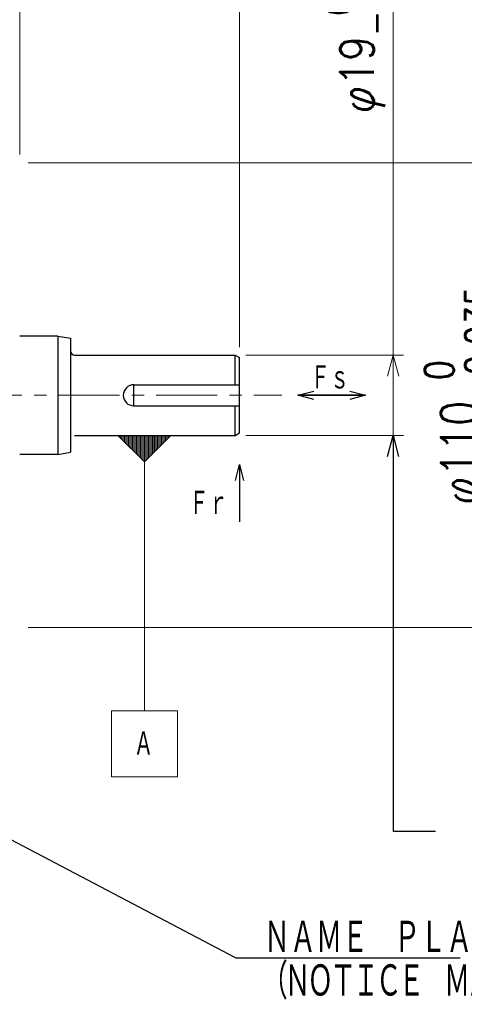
# Model space of a CAD drawing. Header units: millimetres. Extents: x 0 to 1076, y 0 to 742.
# Tile 115 of 132: x 431 to 536, y 343 to 576. Entities that reach past the tile are written whole.
import ezdxf

# ---------------------------------------------------------------- set-up
doc = ezdxf.new("R2010")
doc.units = ezdxf.units.MM
doc.header["$LTSCALE"] = 0.454724
doc.linetypes.add('CENTER', pattern=[50.8, 31.75, -6.35, 6.35, -6.35])
doc.layers.add('NoLayerName_001', color=7, linetype='Continuous')
doc.styles.get("Standard").update_dxf_attribs({"font": 'txt', "bigfont": 'extfont2'})
doc.dimstyles.get("Standard").update_dxf_attribs({"dimtxt": 2.5, "dimasz": 2.5, "dimexe": 1, "dimexo": 1, "dimtad": 1, "dimdec": 3, "dimzin": 0, "dimdsep": 46, "dimtxsty": 'Standard', "dimcen": 2.5, "dimadec": 3, "dimazin": 0, "dimtfac": 0.75, "dimtdec": 3, "dimtmove": 0, "dimatfit": 3, "dimfxl": 1, "dimarcsym": 0})

# ---------------------------------------------------------------- blocks, each defined once
blk = doc.blocks.new('_OPEN30')
at = {"color": 0, "linetype": 'ByBlock', "lineweight": -2}
for p, q in [((-1, 0.267949), (0, 0)), ((0, 0), (-1, -0.267949)), ((0, 0), (-1, 0))]:
    blk.add_line(p, q, dxfattribs=at)
blk = doc.blocks.new('*D85')
at = {"layer": 'Defpoints', "color": 0}
for p in [(425, 652.75), (425, 552.1), (483, 498.92)]:
    blk.add_point(p, dxfattribs=at)
at = {"layer": 'NoLayerName_001', "color": 0, "linetype": 'Continuous', "lineweight": 13}
for p, q in [((425, 554.6), (425, 655.25)), ((483, 501.42), (483, 655.25)), ((479.25, 652.75), (428.75, 652.75))]:
    blk.add_line(p, q, dxfattribs=at)
at = {"layer": 'NoLayerName_001', "color": 0, "lineweight": 13, "xscale": 3.75, "yscale": 3.75, "zscale": 3.75, "rotation": 180}
blk.add_blockref('_OPEN30', (425, 652.75), dxfattribs=at)
at = {"layer": 'NoLayerName_001', "color": 0, "lineweight": 13, "xscale": 3.75, "yscale": 3.75, "zscale": 3.75}
blk.add_blockref('_OPEN30', (483, 652.75), dxfattribs=at)
at = {"layer": 'NoLayerName_001', "color": 0, "lineweight": 13, "insert": (454, 659.62), "char_height": 8.75, "attachment_point": 5}
blk.add_mtext('\\W0.8000;５８', dxfattribs=at)
blk = doc.blocks.new('_DOT')
at = {"color": 0, "linetype": 'ByBlock', "lineweight": -2}
blk.add_line((-0.5, 0), (-1, 0), dxfattribs=at)
at = {"color": 0, "linetype": 'ByBlock', "lineweight": -2, "const_width": 0.5}
blk.add_lwpolyline([(-0.25, 0, 1), (0.25, 0, 1)], format="xyb", close=True, dxfattribs=at)
blk = doc.blocks.new('*D88')
at = {"layer": 'Defpoints', "color": 0}
for p in [(431, 622.75), (425, 552.1), (431, 542)]:
    blk.add_point(p, dxfattribs=at)
at = {"layer": 'NoLayerName_001', "color": 0, "linetype": 'Continuous', "lineweight": 13}
for p, q in [((425, 554.6), (425, 625.25)), ((431, 544.5), (431, 625.25)), ((421.88, 622.75), (418.75, 622.75)), ((425, 622.75), (431, 622.75)), ((431, 622.75), (446.58, 622.75)), ((434.12, 622.75), (437.25, 622.75))]:
    blk.add_line(p, q, dxfattribs=at)
at = {"layer": 'NoLayerName_001', "color": 0, "lineweight": 13, "xscale": 3.125, "yscale": 3.125, "zscale": 3.125}
blk.add_blockref('_DOT', (425, 622.75), dxfattribs=at)
at = {"layer": 'NoLayerName_001', "color": 0, "lineweight": 13, "xscale": 3.125, "yscale": 3.125, "zscale": 3.125, "rotation": 180}
blk.add_blockref('_OPEN30', (431, 622.75), dxfattribs=at)
at = {"layer": 'NoLayerName_001', "color": 0, "lineweight": 13, "insert": (441.92, 629.63), "char_height": 8.75, "attachment_point": 5}
blk.add_mtext('\\W0.8000;6', dxfattribs=at)
blk = doc.blocks.new('*D100')
at = {"layer": 'Defpoints', "color": 0}
for p in [(287, 667.75), (287, 523.62), (483, 496.42)]:
    blk.add_point(p, dxfattribs=at)
at = {"layer": 'NoLayerName_001', "color": 0, "linetype": 'Continuous', "lineweight": 13}
for p, q in [((287, 526.12), (287, 670.25)), ((483, 498.92), (483, 670.25)), ((479.25, 667.75), (290.75, 667.75))]:
    blk.add_line(p, q, dxfattribs=at)
at = {"layer": 'NoLayerName_001', "color": 0, "lineweight": 13, "xscale": 3.75, "yscale": 3.75, "zscale": 3.75, "rotation": 180}
blk.add_blockref('_OPEN30', (287, 667.75), dxfattribs=at)
at = {"layer": 'NoLayerName_001', "color": 0, "lineweight": 13, "xscale": 3.75, "yscale": 3.75, "zscale": 3.75}
blk.add_blockref('_OPEN30', (483, 667.75), dxfattribs=at)
at = {"layer": 'NoLayerName_001', "color": 0, "lineweight": 13, "insert": (385, 674.63), "char_height": 8.75, "attachment_point": 5}
blk.add_mtext('\\W0.8000;１９７', dxfattribs=at)
blk = doc.blocks.new('*D104')
at = {"layer": 'Defpoints', "color": 0}
for p in [(482, 497), (519.32, 497), (482, 478)]:
    blk.add_point(p, dxfattribs=at)
at = {"layer": 'NoLayerName_001', "color": 0, "linetype": 'Continuous', "lineweight": 13}
for p, q in [((519.32, 497), (519.32, 601.46)), ((484.5, 497), (521.82, 497)), ((519.32, 478), (519.32, 492)), ((484.5, 478), (521.82, 478))]:
    blk.add_line(p, q, dxfattribs=at)
at = {"layer": 'NoLayerName_001', "color": 0, "lineweight": 13, "xscale": 5, "yscale": 5, "zscale": 5, "rotation": 90}
blk.add_blockref('_OPEN30', (519.32, 497), dxfattribs=at)
at = {"layer": 'NoLayerName_001', "color": 0, "lineweight": 13, "insert": (510.78, 576.76), "char_height": 8, "attachment_point": 5, "rotation": 90}
blk.add_mtext('\\A1;\\W0.8594;φ19{\\H6.250000;\\S 0^ -0.013;}', dxfattribs=at)
blk = doc.blocks.new('_NONE')
blk = doc.blocks.new('*D106')
at = {"layer": 'Defpoints', "color": 0}
for p in [(430.5, 542.5), (545.5, 542.5), (430.5, 432.5)]:
    blk.add_point(p, dxfattribs=at)
at = {"layer": 'NoLayerName_001', "color": 0, "linetype": 'Continuous', "lineweight": 13}
for p, q in [((433, 542.5), (548, 542.5)), ((545.5, 436.25), (545.5, 538.75)), ((433, 432.5), (548, 432.5))]:
    blk.add_line(p, q, dxfattribs=at)
at = {"layer": 'NoLayerName_001', "color": 0, "lineweight": 13, "xscale": 3.75, "yscale": 3.75, "zscale": 3.75}
for p, rotation in [((545.5, 542.5), 90), ((545.5, 432.5), 270)]:
    blk.add_blockref('_OPEN30', p, dxfattribs=dict(at, rotation=rotation))
at = {"layer": 'NoLayerName_001', "color": 0, "lineweight": 13, "insert": (535.02, 487.5), "char_height": 8.75, "attachment_point": 5, "rotation": 90}
blk.add_mtext('\\A1;\\W0.8000;φ110{\\H6.836375;\\S 0^ -0.035;}', dxfattribs=at)
blk = doc.blocks.new('DIM_0001')
at = {"color": 3, "linetype": 'Continuous', "lineweight": 13}
for p, q in [((1.875, 80.5625), (1.875, 80.875)), ((2.1875, 80.25), (2.1875, 80.875)), ((2.5, 79.9375), (2.5, 80.875)), ((2.8125, 79.625), (2.8125, 80.875)), ((3.125, 79.3125), (3.125, 80.875)), ((3.4375, 79), (3.4375, 80.875)), ((3.75, 78.6875), (3.75, 80.875)), ((4.0625, 78.375), (4.0625, 80.875)), ((4.375, 78.0625), (4.375, 80.875)), ((4.6875, 77.75), (4.6875, 80.875)), ((5, 77.4375), (5, 80.875)), ((5.3125, 77.125), (5.3125, 80.875)), ((5.625, 76.8125), (5.625, 80.875)), ((5.9375, 76.5), (5.9375, 80.875)), ((6.25, 76.1875), (6.25, 80.875)), ((6.5625, 75.875), (6.5625, 80.875)), ((6.875, 75.5625), (6.875, 80.875)), ((7.1875, 75.25), (7.1875, 80.875)), ((7.5, 74.9375), (7.5, 80.875)), ((7.8125, 74.625), (7.8125, 80.875)), ((8.125, 74.9375), (8.125, 80.875)), ((8.4375, 75.25), (8.4375, 80.875)), ((8.75, 75.5625), (8.75, 80.875)), ((9.0625, 75.875), (9.0625, 80.875)), ((9.375, 76.1875), (9.375, 80.875)), ((9.6875, 76.5), (9.6875, 80.875)), ((10, 76.8125), (10, 80.875)), ((10.3125, 77.125), (10.3125, 80.875)), ((10.625, 77.4375), (10.625, 80.875)), ((10.9375, 77.75), (10.9375, 80.875)), ((11.25, 78.0625), (11.25, 80.875)), ((11.5625, 78.375), (11.5625, 80.875)), ((11.875, 78.6875), (11.875, 80.875)), ((12.1875, 79), (12.1875, 80.875)), ((12.5, 79.3125), (12.5, 80.875)), ((12.8125, 79.625), (12.8125, 80.875)), ((13.125, 79.9375), (13.125, 80.875)), ((13.4375, 80.25), (13.4375, 80.875)), ((13.75, 80.5625), (13.75, 80.875))]:
    blk.add_line(p, q, dxfattribs=at)
for points in [[(14.0625, 80.875), (7.8125, 74.625), (1.5625, 80.875)], [(0, 0), (15.625, 0), (15.625, 15.625), (0, 15.625)]]:
    blk.add_lwpolyline(points, close=True, dxfattribs=at)
blk.add_lwpolyline([(7.8125, 74.625), (7.8125, 15.625)], dxfattribs=at)
at = {"color": 3, "linetype": 'Continuous', "lineweight": 13, "width": 0.666667}
blk.add_text('Ａ', height=6.25, dxfattribs=at).set_placement((5.3125, 4.6875))

msp = doc.modelspace()

# ---------------------------------------------------------------- linework, layer by layer
at = {"layer": 'NoLayerName_001', "color": 7, "linetype": 'Continuous', "lineweight": 25}
for p, q in [((439.999938, 501.5), (431, 501.5)), ((439.999938, 501.5), (442.999938, 501)), ((439.999938, 501.5), (439.999938, 473.5)), ((442.999938, 501), (442.999938, 474)), ((443.999938, 497), (481.999938, 497)), ((481.999938, 497), (482.999938, 496.42265)), ((481.999938, 490), (481.999938, 497)), ((482.999938, 478.57735), (482.999938, 496.42265)), ((457.999938, 490), (482.999938, 490)), ((457.999938, 485), (457.999938, 490)), ((457.999938, 485), (482.999938, 485)), ((481.999938, 478), (481.999938, 485)), ((443.999938, 478), (481.999938, 478)), ((481.999938, 478), (482.999938, 478.57735)), ((439.999938, 473.5), (431, 473.5)), ((439.999938, 473.5), (442.999938, 474))]:
    msp.add_line(p, q, dxfattribs=at)
at = {"layer": 'NoLayerName_001', "color": 4, "linetype": 'CENTER', "lineweight": 13}
msp.add_line((278.5, 487.5), (492.999937, 487.5), dxfattribs=at)
at = {"layer": 'NoLayerName_001', "color": 7, "linetype": 'Continuous', "lineweight": 25}
for centre, radius, start in [((443.999938, 498), 1, 180), ((457.999938, 487.5), 2.5, 90)]:
    msp.add_arc(centre, radius, start, 270, dxfattribs=at)

# ---------------------------------------------------------------- block references
at = {"layer": 'NoLayerName_001', "color": 3, "linetype": 'Continuous', "lineweight": 13}
msp.add_blockref('DIM_0001', (452.6875, 397.125), dxfattribs=at)

# ---------------------------------------------------------------- texts
at = {"layer": 'NoLayerName_001', "color": 3, "lineweight": 13, "attachment_point": 7}
for s, insert, char_height in [('\\A1;\\W0.6667;Ｆｓ', (499.807073, 488.5), 6.25), ('\\A1;\\W0.6667;Ｆｒ', (471.088632, 458.788314), 6.25), ('\\A1;\\W0.6667;\\T0.8750;（ＮＯＴＩＣＥ\u3000ＭＡＲＫ）', (488.25394, 344.40391), 8.39999962)]:
    msp.add_mtext(s, dxfattribs=dict(at, insert=insert, char_height=char_height))
at = {"layer": 'NoLayerName_001', "color": 3, "linetype": 'Continuous', "lineweight": 13, "insert": (488.778938, 354.903907), "char_height": 8.4, "attachment_point": 7, "line_spacing_factor": 0.6}
msp.add_mtext('\\A1;\\W0.6667;ＮＡＭＥ\u3000ＰＬＡＴＥ', dxfattribs=at)

# ---------------------------------------------------------------- dimensions: what is measured, and where the dimension line sits
at = {"layer": 'NoLayerName_001', "color": 3, "linetype": 'Continuous', "lineweight": 13}
for base, p1, p2, angle, text, override, picture, middle in [((287.000001, 667.75), (482.999938, 496.42265), (287.000001, 523.623589), 180, '\\W0.8000;１９７', {"dimtxt": 8.75, "dimasz": 3.75, "dimexe": 2.5, "dimexo": 2.5, "dimgap": 2.5, "dimzin": 8, "dimblk": 'OPEN30', "dimclrd": 0, "dimclre": 0, "dimclrt": 0, "dimtp": 0, "dimtm": 0, "dimlwd": 13, "dimlwe": 13}, '*D100', (384.999969, 667.75)), ((425, 652.75), (482.999938, 498.92265), (425, 552.1), 180, '\\W0.8000;５８', {"dimtxt": 8.75, "dimasz": 3.75, "dimexe": 2.5, "dimexo": 2.5, "dimgap": 2.5, "dimzin": 8, "dimblk": 'OPEN30', "dimclrd": 0, "dimclre": 0, "dimclrt": 0, "dimtp": 0, "dimtm": 0, "dimlwd": 13, "dimlwe": 13}, '*D85', (453.999969, 652.75)), ((519.318053, 497), (481.999938, 478), (481.999938, 497), 90, '\\W0.8594;<>', {"dimtxt": 8, "dimasz": 5, "dimexe": 2.5, "dimexo": 2.5, "dimgap": 1.25, "dimdec": 0, "dimzin": 8, "dimpost": 'φ<>', "dimblk1": 'NONE', "dimblk2": 'OPEN30', "dimsah": 1, "dimclrd": 0, "dimclre": 0, "dimclrt": 0, "dimtol": 1, "dimtp": 0, "dimtm": 0.013, "dimtfac": 0.78125, "dimtolj": 1, "dimlwd": 13, "dimlwe": 13}, '*D104', (519.318053, 576.755092)), ((545.5, 542.5), (430.5, 432.5), (430.5, 542.5), 90, '\\W0.8000;<>', {"dimtxt": 8.75, "dimasz": 3.75, "dimexe": 2.5, "dimexo": 2.5, "dimgap": 2.5, "dimzin": 8, "dimpost": 'φ<>', "dimblk": 'OPEN30', "dimclrd": 0, "dimclre": 0, "dimclrt": 0, "dimtol": 1, "dimtp": 0, "dimtm": 0.035, "dimtfac": 0.7813, "dimtolj": 1, "dimlwd": 13, "dimlwe": 13}, '*D106', (545.5, 487.5))]:
    dim = msp.add_linear_dim(base=base, p1=p1, p2=p2, angle=angle, text=text, dimstyle='Standard', override=override, dxfattribs=at)
    dim.commit()
    dim.dimension.update_dxf_attribs({"geometry": picture, "text_midpoint": middle, "dimtype": 160})
dim = msp.add_linear_dim(base=(431, 622.75), p1=(425, 552.1), p2=(431, 542), text='\\W0.8000;<>', dimstyle='Standard', override={"dimtxt": 8.75, "dimasz": 3.125, "dimexe": 2.5, "dimexo": 2.5, "dimgap": 2.5, "dimzin": 8, "dimblk1": 'DOT', "dimblk2": 'OPEN30', "dimsah": 1, "dimclrd": 0, "dimclre": 0, "dimclrt": 0, "dimtp": 0, "dimtm": 0, "dimlwd": 13, "dimlwe": 13}, dxfattribs=at)
dim.commit()
dim.dimension.update_dxf_attribs({"geometry": '*D88', "text_midpoint": (441.916667, 622.75), "dimtype": 160})

# ---------------------------------------------------------------- leaders
at = {"layer": 'NoLayerName_001', "color": 7, "linetype": 'Continuous', "lineweight": 50}
for points in [[(496.805522, 487.5), (512.808625, 487.5)], [(512.808625, 487.5), (496.805522, 487.5)], [(482.999938, 471.07735), (482.999938, 457.526456)]]:
    msp.add_leader(points, dimstyle='Standard', override={"dimasz": 3.75, "dimldrblk": 'OPEN30'}, dxfattribs=at)
at = {"layer": 'NoLayerName_001', "color": 3, "linetype": 'Continuous', "lineweight": 13}
msp.add_leader([(519.318053, 478), (519.318053, 384.32938), (529.318053, 384.32938)], dimstyle='Standard', override={"dimasz": 5, "dimldrblk": 'OPEN30'}, dxfattribs=at)
at = {"layer": 'NoLayerName_001', "color": 3, "linetype": 'Continuous', "lineweight": 13, "annotation_type": 0, "has_hookline": 1, "hookline_direction": 0, "text_width": 46.40232}
msp.add_leader([(384.179761, 423), (405.944083, 394.405376), (482.153938, 354.278907), (488.153938, 354.278907)], dimstyle='Standard', override={"dimtxt": 8.4, "dimasz": 6, "dimldrblk": 'OPEN30'}, dxfattribs=at)

doc.saveas('drawing.dxf')
